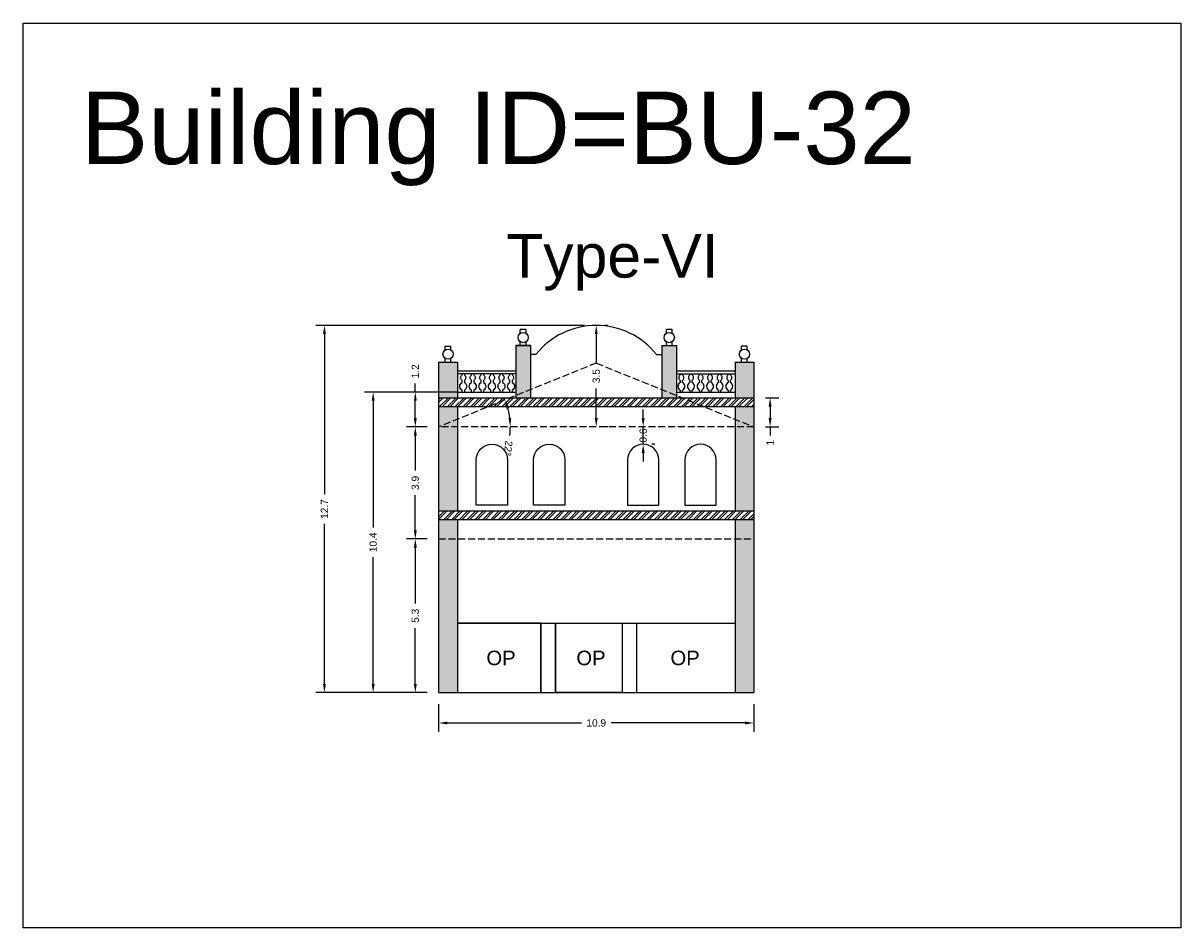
# Model space of a CAD drawing. Header units: metres. Extents: x 3416649 to 3417093, y -6712874 to -6712690.
# Tile 4 of 45: x 3416693 to 3416733, y -6712835 to -6712804. Entities that reach past the tile are written whole.
import ezdxf

# ---------------------------------------------------------------- set-up
doc = ezdxf.new("R2010")
doc.units = ezdxf.units.M
doc.linetypes.add('ACAD_ISO02W100', pattern=[15, 12, -3])
doc.layers.add('Dotted', color=7, linetype='ACAD_ISO02W100', plot=False)
doc.styles.get("Standard").update_dxf_attribs({"font": 'arial.ttf'})
doc.dimstyles.new('ISO-25', dxfattribs={"dimtxt": 0.25, "dimasz": 0.3, "dimexe": 0.3, "dimexo": 0.4, "dimgap": 0.2, "dimtad": 0, "dimdec": 1, "dimdsep": 46, "dimtxsty": 'Standard', "dimcen": 2.5, "dimadec": 0, "dimazin": 0, "dimtfac": 1, "dimtdec": 1, "dimtmove": 0, "dimatfit": 3, "dimfxl": 1, "dimarcsym": 0})
pattern_1 = [(45, (-19.6701, 0), (-0.134703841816, 0.134703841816), []), (45, (-19.5803, 0), (-0.134703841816, 0.134703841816), [])]

# ---------------------------------------------------------------- blocks, each defined once
blk = doc.blocks.new('*D271')
at = {"color": 0, "lineweight": -2, "transparency": 16777216}
for p, q in [((3416706.622, -6712821.663), (3416705.918, -6712821.663)), ((3416706.218, -6712821.963), (3416706.218, -6712823.886)), ((3416706.218, -6712826.663), (3416706.218, -6712824.741)), ((3416706.622, -6712826.963), (3416705.918, -6712826.963))]:
    blk.add_line(p, q, dxfattribs=at)
at = {"color": 0, "transparency": 16777216}
for points in [[(3416706.168, -6712821.963), (3416706.268, -6712821.963), (3416706.218, -6712821.663)], [(3416706.168, -6712826.663), (3416706.268, -6712826.663), (3416706.218, -6712826.963)]]:
    blk.add_solid(points, dxfattribs=at)
at = {"layer": 'Defpoints', "color": 0, "transparency": 16777216}
for p in [(3416706.218, -6712821.663), (3416707.022, -6712821.663), (3416707.022, -6712826.963)]:
    blk.add_point(p, dxfattribs=at)
at = {"color": 0, "transparency": 16777216, "insert": (3416706.218, -6712824.313), "char_height": 0.25, "attachment_point": 5, "rotation": 90}
blk.add_mtext('5.3', dxfattribs=at)
blk = doc.blocks.new('*D272')
at = {"color": 0, "lineweight": -2, "transparency": 16777216}
for p, q in [((3416706.622, -6712817.793), (3416705.918, -6712817.793)), ((3416706.218, -6712818.093), (3416706.218, -6712819.301)), ((3416706.218, -6712821.363), (3416706.218, -6712820.156)), ((3416706.622, -6712821.663), (3416705.918, -6712821.663))]:
    blk.add_line(p, q, dxfattribs=at)
at = {"color": 0, "transparency": 16777216}
for points in [[(3416706.168, -6712818.093), (3416706.268, -6712818.093), (3416706.218, -6712817.793)], [(3416706.168, -6712821.363), (3416706.268, -6712821.363), (3416706.218, -6712821.663)]]:
    blk.add_solid(points, dxfattribs=at)
at = {"layer": 'Defpoints', "color": 0, "transparency": 16777216}
for p in [(3416706.218, -6712817.793), (3416707.022, -6712817.793), (3416707.022, -6712821.663)]:
    blk.add_point(p, dxfattribs=at)
at = {"color": 0, "transparency": 16777216, "insert": (3416706.218, -6712819.728), "char_height": 0.25, "attachment_point": 5, "rotation": 90}
blk.add_mtext('3.9', dxfattribs=at)
blk = doc.blocks.new('*D273')
at = {"color": 0, "lineweight": -2, "transparency": 16777216}
for p, q in [((3416706.218, -6712816.593), (3416706.218, -6712816.293)), ((3416707.654, -6712816.593), (3416705.918, -6712816.593)), ((3416706.218, -6712817.493), (3416706.218, -6712816.893)), ((3416706.622, -6712817.793), (3416705.918, -6712817.793))]:
    blk.add_line(p, q, dxfattribs=at)
at = {"color": 0, "transparency": 16777216}
for points in [[(3416706.168, -6712816.893), (3416706.268, -6712816.893), (3416706.218, -6712816.593)], [(3416706.168, -6712817.493), (3416706.268, -6712817.493), (3416706.218, -6712817.793)]]:
    blk.add_solid(points, dxfattribs=at)
at = {"layer": 'Defpoints', "color": 0, "transparency": 16777216}
for p in [(3416706.218, -6712816.593), (3416708.054, -6712816.593), (3416707.022, -6712817.793)]:
    blk.add_point(p, dxfattribs=at)
at = {"color": 0, "transparency": 16777216, "insert": (3416706.218, -6712815.879), "char_height": 0.25, "attachment_point": 5, "rotation": 90}
blk.add_mtext('1.2', dxfattribs=at)
blk = doc.blocks.new('*D274')
at = {"color": 0, "lineweight": -2, "transparency": 16777216}
for start, end in [(6.9496, 15.0694), (353.0504, 360)]:
    blk.add_arc((3416707.022, -6712817.793), 2.475, start, end, dxfattribs=at)
at = {"color": 0, "transparency": 16777216}
for points in [[(3416709.364, -6712817.166), (3416709.459, -6712817.134), (3416709.316, -6712816.866)], [(3416709.528, -6712817.491), (3416709.429, -6712817.497), (3416709.497, -6712817.793)]]:
    blk.add_solid(points, dxfattribs=at)
at = {"layer": 'Defpoints', "color": 0, "transparency": 16777216}
for p in [(3416712.462, -6712815.593), (3416709.416, -6712817.166), (3416707.022, -6712817.793), (3416707.022, -6712817.793), (3416717.902, -6712817.793)]:
    blk.add_point(p, dxfattribs=at)
at = {"color": 0, "transparency": 16777216, "insert": (3416709.424, -6712818.537), "char_height": 0.25, "attachment_point": 5, "rotation": 263.0504}
blk.add_mtext('22°', dxfattribs=at)
blk = doc.blocks.new('*D275')
at = {"color": 0, "lineweight": -2, "transparency": 16777216}
for p, q in [((3416714.082, -6712817.493), (3416714.082, -6712817.193)), ((3416714.082, -6712818.393), (3416714.082, -6712817.793)), ((3416714.482, -6712817.793), (3416714.382, -6712817.793)), ((3416714.482, -6712818.393), (3416714.382, -6712818.393)), ((3416714.082, -6712818.693), (3416714.082, -6712818.993))]:
    blk.add_line(p, q, dxfattribs=at)
at = {"color": 0, "transparency": 16777216}
for points in [[(3416714.032, -6712817.493), (3416714.132, -6712817.493), (3416714.082, -6712817.793)], [(3416714.032, -6712818.693), (3416714.132, -6712818.693), (3416714.082, -6712818.393)]]:
    blk.add_solid(points, dxfattribs=at)
at = {"layer": 'Defpoints', "color": 0, "transparency": 16777216}
for p in [(3416714.082, -6712817.793), (3416714.082, -6712817.793), (3416714.082, -6712818.393)]:
    blk.add_point(p, dxfattribs=at)
at = {"color": 0, "transparency": 16777216, "insert": (3416714.082, -6712818.093), "char_height": 0.25, "attachment_point": 5, "rotation": 90}
blk.add_mtext('0.6', dxfattribs=at)
blk = doc.blocks.new('*D276')
at = {"color": 0, "lineweight": -2, "transparency": 16777216}
for p, q in [((3416718.302, -6712816.793), (3416718.763, -6712816.793)), ((3416718.463, -6712817.093), (3416718.463, -6712817.493)), ((3416718.302, -6712817.793), (3416718.763, -6712817.793)), ((3416718.463, -6712817.793), (3416718.463, -6712818.093))]:
    blk.add_line(p, q, dxfattribs=at)
at = {"color": 0, "transparency": 16777216}
for points in [[(3416718.413, -6712817.093), (3416718.513, -6712817.093), (3416718.463, -6712816.793)], [(3416718.413, -6712817.493), (3416718.513, -6712817.493), (3416718.463, -6712817.793)]]:
    blk.add_solid(points, dxfattribs=at)
at = {"layer": 'Defpoints', "color": 0, "transparency": 16777216}
for p in [(3416717.902, -6712816.793), (3416717.902, -6712817.793), (3416718.463, -6712817.793)]:
    blk.add_point(p, dxfattribs=at)
at = {"color": 0, "transparency": 16777216, "insert": (3416718.463, -6712818.34), "char_height": 0.25, "attachment_point": 5, "rotation": 90}
blk.add_mtext('1', dxfattribs=at)
blk = doc.blocks.new('*D277')
at = {"color": 0, "lineweight": -2, "transparency": 16777216}
for p, q in [((3416707.654, -6712816.593), (3416704.463, -6712816.593)), ((3416704.763, -6712816.893), (3416704.763, -6712821.266)), ((3416704.763, -6712826.663), (3416704.763, -6712822.291)), ((3416706.622, -6712826.963), (3416704.463, -6712826.963))]:
    blk.add_line(p, q, dxfattribs=at)
at = {"color": 0, "transparency": 16777216}
for points in [[(3416704.713, -6712816.893), (3416704.813, -6712816.893), (3416704.763, -6712816.593)], [(3416704.713, -6712826.663), (3416704.813, -6712826.663), (3416704.763, -6712826.963)]]:
    blk.add_solid(points, dxfattribs=at)
at = {"layer": 'Defpoints', "color": 0, "transparency": 16777216}
for p in [(3416704.763, -6712816.593), (3416708.054, -6712816.593), (3416707.022, -6712826.963)]:
    blk.add_point(p, dxfattribs=at)
at = {"color": 0, "transparency": 16777216, "insert": (3416704.763, -6712821.778), "char_height": 0.25, "attachment_point": 5, "rotation": 90}
blk.add_mtext('10.4', dxfattribs=at)
blk = doc.blocks.new('*D278')
at = {"color": 0, "lineweight": -2, "transparency": 16777216}
for p, q in [((3416712.862, -6712814.293), (3416712.762, -6712814.293)), ((3416712.462, -6712814.593), (3416712.462, -6712815.615)), ((3416712.462, -6712817.493), (3416712.462, -6712816.472)), ((3416712.862, -6712817.793), (3416712.762, -6712817.793))]:
    blk.add_line(p, q, dxfattribs=at)
at = {"color": 0, "transparency": 16777216}
for points in [[(3416712.412, -6712814.593), (3416712.512, -6712814.593), (3416712.462, -6712814.293)], [(3416712.412, -6712817.493), (3416712.512, -6712817.493), (3416712.462, -6712817.793)]]:
    blk.add_solid(points, dxfattribs=at)
at = {"layer": 'Defpoints', "color": 0, "transparency": 16777216}
for p in [(3416712.462, -6712814.293), (3416712.462, -6712817.793), (3416712.462, -6712817.793)]:
    blk.add_point(p, dxfattribs=at)
at = {"color": 0, "transparency": 16777216, "insert": (3416712.462, -6712816.043), "char_height": 0.25, "attachment_point": 5, "rotation": 90}
blk.add_mtext('3.5', dxfattribs=at)
blk = doc.blocks.new('*D279')
at = {"color": 0, "lineweight": -2, "transparency": 16777216}
for p, q in [((3416712.062, -6712814.293), (3416702.781, -6712814.293)), ((3416703.081, -6712814.593), (3416703.081, -6712820.116)), ((3416703.081, -6712826.663), (3416703.081, -6712821.141)), ((3416706.622, -6712826.963), (3416702.781, -6712826.963))]:
    blk.add_line(p, q, dxfattribs=at)
at = {"color": 0, "transparency": 16777216}
for points in [[(3416703.031, -6712814.593), (3416703.131, -6712814.593), (3416703.081, -6712814.293)], [(3416703.031, -6712826.663), (3416703.131, -6712826.663), (3416703.081, -6712826.963)]]:
    blk.add_solid(points, dxfattribs=at)
at = {"layer": 'Defpoints', "color": 0, "transparency": 16777216}
for p in [(3416703.081, -6712814.293), (3416712.462, -6712814.293), (3416707.022, -6712826.963)]:
    blk.add_point(p, dxfattribs=at)
at = {"color": 0, "transparency": 16777216, "insert": (3416703.081, -6712820.628), "char_height": 0.25, "attachment_point": 5, "rotation": 90}
blk.add_mtext('12.7', dxfattribs=at)
blk = doc.blocks.new('*D280')
at = {"color": 0, "lineweight": -2, "transparency": 16777216}
for p, q in [((3416707.022, -6712827.363), (3416707.022, -6712828.311)), ((3416717.902, -6712827.363), (3416717.902, -6712828.311)), ((3416707.322, -6712828.011), (3416711.949, -6712828.011)), ((3416717.602, -6712828.011), (3416712.975, -6712828.011))]:
    blk.add_line(p, q, dxfattribs=at)
at = {"color": 0, "transparency": 16777216}
for points in [[(3416707.322, -6712827.961), (3416707.322, -6712828.061), (3416707.022, -6712828.011)], [(3416717.602, -6712827.961), (3416717.602, -6712828.061), (3416717.902, -6712828.011)]]:
    blk.add_solid(points, dxfattribs=at)
at = {"layer": 'Defpoints', "color": 0, "transparency": 16777216}
for p in [(3416707.022, -6712826.963), (3416717.902, -6712826.963), (3416717.902, -6712828.011)]:
    blk.add_point(p, dxfattribs=at)
at = {"color": 0, "transparency": 16777216, "insert": (3416712.462, -6712828.011), "char_height": 0.25, "attachment_point": 5}
blk.add_mtext('10.9', dxfattribs=at)

msp = doc.modelspace()

# ---------------------------------------------------------------- hatches: boundary and pattern name
h = msp.add_hatch(color=256)
h.dxf.hatch_style = 1
h.paths.add_polyline_path([(3416707.022, -6712821.663), (3416707.672, -6712821.663), (3416707.672, -6712826.963), (3416707.022, -6712826.963)])
h.paths.add_polyline_path([(3416707.022, -6712820.993), (3416707.672, -6712820.993), (3416707.672, -6712821.663), (3416707.022, -6712821.663)])
h.paths.add_polyline_path([(3416707.022, -6712817.793), (3416707.672, -6712817.793), (3416707.672, -6712820.693), (3416707.022, -6712820.693)])
h.paths.add_polyline_path([(3416707.022, -6712817.093), (3416707.672, -6712817.093), (3416707.672, -6712817.563), (3416707.022, -6712817.793)])
h.paths.add_polyline_path([(3416707.672, -6712817.563), (3416707.672, -6712817.793), (3416707.022, -6712817.793)], flags=17)
h.paths.add_polyline_path([(3416707.022, -6712815.563), (3416707.672, -6712815.563), (3416707.672, -6712816.793), (3416707.022, -6712816.793)])
h.paths.add_polyline_path([(3416709.692, -6712814.993), (3416710.192, -6712814.993), (3416710.192, -6712816.669), (3416709.841, -6712816.793), (3416709.692, -6712816.793)])
h.paths.add_polyline_path([(3416710.192, -6712816.669), (3416710.192, -6712816.793), (3416709.841, -6712816.793)], flags=17)
h = msp.add_hatch(color=256)
h.dxf.hatch_style = 1
h.paths.add_polyline_path([(3416717.902, -6712821.663), (3416717.252, -6712821.663), (3416717.252, -6712826.963), (3416717.902, -6712826.963)])
h.paths.add_polyline_path([(3416717.902, -6712820.993), (3416717.252, -6712820.993), (3416717.252, -6712821.663), (3416717.902, -6712821.663)])
h.paths.add_polyline_path([(3416717.902, -6712817.793), (3416717.252, -6712817.793), (3416717.252, -6712820.693), (3416717.902, -6712820.693)])
h.paths.add_polyline_path([(3416717.902, -6712817.093), (3416717.252, -6712817.093), (3416717.252, -6712817.563), (3416717.902, -6712817.793)])
h.paths.add_polyline_path([(3416717.252, -6712817.563), (3416717.252, -6712817.793), (3416717.902, -6712817.793)], flags=17)
h.paths.add_polyline_path([(3416717.902, -6712815.563), (3416717.252, -6712815.563), (3416717.252, -6712816.793), (3416717.902, -6712816.793)])
h.paths.add_polyline_path([(3416715.232, -6712814.993), (3416714.732, -6712814.993), (3416714.732, -6712816.669), (3416715.083, -6712816.793), (3416715.232, -6712816.793)])
h.paths.add_polyline_path([(3416714.732, -6712816.669), (3416714.732, -6712816.793), (3416715.083, -6712816.793)], flags=17)
h = msp.add_hatch()
h.set_pattern_fill('ANSI32', color=256, scale=0.02)
h.set_pattern_definition(pattern_1)
h.paths.add_polyline_path([(3416717.902, -6712817.093), (3416717.902, -6712816.793), (3416707.022, -6712816.793), (3416707.022, -6712817.093)])
h = msp.add_hatch()
h.set_pattern_fill('ANSI32', color=256, scale=0.02)
h.set_pattern_definition(pattern_1)
h.paths.add_polyline_path([(3416707.022, -6712820.693), (3416707.022, -6712820.993), (3416717.902, -6712820.993), (3416717.902, -6712820.693)])

# ---------------------------------------------------------------- linework, layer by layer
for points in [[(3416692.682, -6712803.867), (3416732.64, -6712803.867), (3416732.64, -6712835.078), (3416692.682, -6712835.078)], [(3416710.552, -6712824.563), (3416707.672, -6712824.563), (3416707.672, -6712826.963), (3416710.552, -6712826.963)], [(3416711.052, -6712824.563), (3416713.352, -6712824.563), (3416713.352, -6712826.963), (3416711.052, -6712826.963)]]:
    msp.add_lwpolyline(points, close=True)
for points in [[(3416709.842, -6712814.571), (3416709.842, -6712814.437)], [(3416710.042, -6712814.437), (3416709.842, -6712814.437)], [(3416710.042, -6712814.571), (3416710.042, -6712814.437)], [(3416714.882, -6712814.571), (3416714.882, -6712814.437)], [(3416715.082, -6712814.437), (3416714.882, -6712814.437)], [(3416715.082, -6712814.571), (3416715.082, -6712814.437)], [(3416709.842, -6712814.993), (3416709.842, -6712814.86)], [(3416710.042, -6712814.993), (3416710.042, -6712814.86)], [(3416714.882, -6712814.993), (3416714.882, -6712814.86)], [(3416715.082, -6712814.993), (3416715.082, -6712814.86)], [(3416707.247, -6712815.141), (3416707.247, -6712815.007)], [(3416707.247, -6712815.007), (3416707.447, -6712815.007)], [(3416707.447, -6712815.141), (3416707.447, -6712815.007)], [(3416709.692, -6712814.993), (3416709.692, -6712816.793)], [(3416710.192, -6712814.993), (3416709.692, -6712814.993)], [(3416709.692, -6712814.993), (3416710.192, -6712814.993)], [(3416709.692, -6712814.993), (3416710.192, -6712814.993)], [(3416709.692, -6712814.993), (3416710.192, -6712814.993)], [(3416709.692, -6712814.993), (3416710.192, -6712814.993)], [(3416710.192, -6712814.993), (3416710.192, -6712816.793)], [(3416710.382, -6712815.293), (3416710.192, -6712815.293)], [(3416714.542, -6712815.293), (3416714.732, -6712815.293)], [(3416714.732, -6712814.993), (3416714.732, -6712816.793)], [(3416714.732, -6712814.993), (3416715.232, -6712814.993)], [(3416714.732, -6712814.993), (3416715.232, -6712814.993)], [(3416714.732, -6712814.993), (3416715.232, -6712814.993)], [(3416714.732, -6712814.993), (3416715.232, -6712814.993)], [(3416714.732, -6712814.993), (3416715.232, -6712814.993)], [(3416715.232, -6712814.993), (3416715.232, -6712816.793)], [(3416717.477, -6712815.141), (3416717.477, -6712815.007)], [(3416717.677, -6712815.007), (3416717.477, -6712815.007)], [(3416717.677, -6712815.141), (3416717.677, -6712815.007)], [(3416707.022, -6712815.563), (3416707.022, -6712826.963)], [(3416707.022, -6712815.563), (3416707.672, -6712815.563)], [(3416707.247, -6712815.563), (3416707.247, -6712815.43)], [(3416707.447, -6712815.563), (3416707.447, -6712815.43)], [(3416707.672, -6712815.563), (3416707.672, -6712816.793)], [(3416717.252, -6712815.563), (3416717.252, -6712816.793)], [(3416717.252, -6712815.563), (3416717.902, -6712815.563)], [(3416717.327, -6712815.563), (3416717.827, -6712815.563)], [(3416717.327, -6712815.563), (3416717.827, -6712815.563)], [(3416717.327, -6712815.563), (3416717.827, -6712815.563)], [(3416717.327, -6712815.563), (3416717.827, -6712815.563)], [(3416717.327, -6712815.563), (3416717.827, -6712815.563)], [(3416717.477, -6712815.563), (3416717.477, -6712815.43)], [(3416717.677, -6712815.563), (3416717.677, -6712815.43)], [(3416717.902, -6712815.563), (3416717.902, -6712826.963)], [(3416707.672, -6712815.863), (3416709.692, -6712815.863)], [(3416709.692, -6712815.963), (3416707.672, -6712815.963)], [(3416715.232, -6712815.863), (3416717.252, -6712815.863)], [(3416715.232, -6712815.963), (3416717.252, -6712815.963)], [(3416707.91, -6712816.528), (3416707.91, -6712816.593)], [(3416708.241, -6712816.528), (3416708.241, -6712816.593)], [(3416708.571, -6712816.528), (3416708.571, -6712816.593)], [(3416708.902, -6712816.528), (3416708.902, -6712816.593)], [(3416709.232, -6712816.528), (3416709.232, -6712816.593)], [(3416709.562, -6712816.528), (3416709.562, -6712816.593)], [(3416715.361, -6712816.528), (3416715.361, -6712816.593)], [(3416715.692, -6712816.528), (3416715.692, -6712816.593)], [(3416716.022, -6712816.528), (3416716.022, -6712816.593)], [(3416716.353, -6712816.528), (3416716.353, -6712816.593)], [(3416716.683, -6712816.528), (3416716.683, -6712816.593)], [(3416717.013, -6712816.528), (3416717.013, -6712816.593)], [(3416707.022, -6712816.793), (3416717.902, -6712816.793)], [(3416707.672, -6712816.593), (3416709.692, -6712816.593)], [(3416715.232, -6712816.593), (3416717.252, -6712816.593)], [(3416707.022, -6712817.093), (3416717.902, -6712817.093)], [(3416707.672, -6712817.093), (3416707.672, -6712820.693)], [(3416717.252, -6712817.093), (3416717.252, -6712820.693)], [(3416707.022, -6712820.693), (3416717.902, -6712820.693)], [(3416707.022, -6712820.993), (3416717.902, -6712820.993)], [(3416707.672, -6712820.993), (3416707.672, -6712826.963)], [(3416717.252, -6712820.993), (3416717.252, -6712826.963)], [(3416707.672, -6712824.563), (3416717.252, -6712824.563)], [(3416710.552, -6712824.563), (3416710.552, -6712826.963)], [(3416711.052, -6712824.563), (3416711.052, -6712826.963)], [(3416713.352, -6712824.563), (3416713.352, -6712826.963)], [(3416713.852, -6712824.563), (3416713.852, -6712826.963)], [(3416707.022, -6712826.963), (3416717.902, -6712826.963)]]:
    msp.add_lwpolyline(points)
for points in [[(3416707.831, -6712816.593), (3416707.831, -6712816.528, -0.59952), (3416707.831, -6712816.261), (3416707.831, -6712816.195, -0.504557), (3416707.831, -6712816.002), (3416707.831, -6712815.963)], [(3416707.91, -6712815.963), (3416707.91, -6712816.002, -0.504557), (3416707.91, -6712816.195), (3416707.91, -6712816.261, -0.59952), (3416707.91, -6712816.528)], [(3416708.161, -6712816.593), (3416708.161, -6712816.528, -0.59952), (3416708.161, -6712816.261), (3416708.161, -6712816.195, -0.504557), (3416708.161, -6712816.002), (3416708.161, -6712815.963)], [(3416708.241, -6712815.963), (3416708.241, -6712816.002, -0.504557), (3416708.241, -6712816.195), (3416708.241, -6712816.261, -0.59952), (3416708.241, -6712816.528)], [(3416708.491, -6712816.593), (3416708.491, -6712816.528, -0.59952), (3416708.491, -6712816.261), (3416708.491, -6712816.195, -0.504557), (3416708.491, -6712816.002), (3416708.491, -6712815.963)], [(3416708.571, -6712815.963), (3416708.571, -6712816.002, -0.504557), (3416708.571, -6712816.195), (3416708.571, -6712816.261, -0.59952), (3416708.571, -6712816.528)], [(3416708.822, -6712816.593), (3416708.822, -6712816.528, -0.59952), (3416708.822, -6712816.261), (3416708.822, -6712816.195, -0.504557), (3416708.822, -6712816.002), (3416708.822, -6712815.963)], [(3416708.902, -6712815.963), (3416708.902, -6712816.002, -0.504557), (3416708.902, -6712816.195), (3416708.902, -6712816.261, -0.59952), (3416708.902, -6712816.528)], [(3416709.152, -6712816.593), (3416709.152, -6712816.528, -0.59952), (3416709.152, -6712816.261), (3416709.152, -6712816.195, -0.504557), (3416709.152, -6712816.002), (3416709.152, -6712815.963)], [(3416709.232, -6712815.963), (3416709.232, -6712816.002, -0.504557), (3416709.232, -6712816.195), (3416709.232, -6712816.261, -0.59952), (3416709.232, -6712816.528)], [(3416709.483, -6712816.593), (3416709.483, -6712816.528, -0.59952), (3416709.483, -6712816.261), (3416709.483, -6712816.195, -0.504557), (3416709.483, -6712816.002), (3416709.483, -6712815.963)], [(3416709.562, -6712815.963), (3416709.562, -6712816.002, -0.504557), (3416709.562, -6712816.195), (3416709.562, -6712816.261, -0.59952), (3416709.562, -6712816.528)], [(3416715.361, -6712815.963), (3416715.361, -6712816.002, 0.504557), (3416715.361, -6712816.195), (3416715.361, -6712816.261, 0.59952), (3416715.361, -6712816.528)], [(3416715.441, -6712816.593), (3416715.441, -6712816.528, 0.59952), (3416715.441, -6712816.261), (3416715.441, -6712816.195, 0.504557), (3416715.441, -6712816.002), (3416715.441, -6712815.963)], [(3416715.692, -6712815.963), (3416715.692, -6712816.002, 0.504557), (3416715.692, -6712816.195), (3416715.692, -6712816.261, 0.59952), (3416715.692, -6712816.528)], [(3416715.771, -6712816.593), (3416715.771, -6712816.528, 0.59952), (3416715.771, -6712816.261), (3416715.771, -6712816.195, 0.504557), (3416715.771, -6712816.002), (3416715.771, -6712815.963)], [(3416716.022, -6712815.963), (3416716.022, -6712816.002, 0.504557), (3416716.022, -6712816.195), (3416716.022, -6712816.261, 0.59952), (3416716.022, -6712816.528)], [(3416716.102, -6712816.593), (3416716.102, -6712816.528, 0.59952), (3416716.102, -6712816.261), (3416716.102, -6712816.195, 0.504557), (3416716.102, -6712816.002), (3416716.102, -6712815.963)], [(3416716.353, -6712815.963), (3416716.353, -6712816.002, 0.504557), (3416716.353, -6712816.195), (3416716.353, -6712816.261, 0.59952), (3416716.353, -6712816.528)], [(3416716.432, -6712816.593), (3416716.432, -6712816.528, 0.59952), (3416716.432, -6712816.261), (3416716.432, -6712816.195, 0.504557), (3416716.432, -6712816.002), (3416716.432, -6712815.963)], [(3416716.683, -6712815.963), (3416716.683, -6712816.002, 0.504557), (3416716.683, -6712816.195), (3416716.683, -6712816.261, 0.59952), (3416716.683, -6712816.528)], [(3416716.763, -6712816.593), (3416716.763, -6712816.528, 0.59952), (3416716.763, -6712816.261), (3416716.763, -6712816.195, 0.504557), (3416716.763, -6712816.002), (3416716.763, -6712815.963)], [(3416717.013, -6712815.963), (3416717.013, -6712816.002, 0.504557), (3416717.013, -6712816.195), (3416717.013, -6712816.261, 0.59952), (3416717.013, -6712816.528)], [(3416717.093, -6712816.593), (3416717.093, -6712816.528, 0.59952), (3416717.093, -6712816.261), (3416717.093, -6712816.195, 0.504557), (3416717.093, -6712816.002), (3416717.093, -6712815.963)], [(3416710.302, -6712818.933, -1), (3416711.382, -6712818.933), (3416711.382, -6712820.493), (3416710.302, -6712820.493), (3416710.302, -6712818.933)], [(3416714.622, -6712818.933, 1), (3416713.542, -6712818.933), (3416713.542, -6712820.493), (3416714.622, -6712820.493), (3416714.622, -6712818.933)]]:
    msp.add_lwpolyline(points, format="xyb")
for points in [[(3416708.322, -6712820.493), (3416708.322, -6712818.933, -1), (3416709.402, -6712818.933), (3416709.402, -6712820.493)], [(3416716.602, -6712820.493), (3416716.602, -6712818.933, 1), (3416715.522, -6712818.933), (3416715.522, -6712820.493)]]:
    msp.add_lwpolyline(points, format="xyb", close=True)
for centre in [(3416709.942, -6712814.715), (3416714.982, -6712814.715), (3416707.347, -6712815.285), (3416717.577, -6712815.285)]:
    msp.add_circle(centre, 0.176)
msp.add_arc((3416712.462, -6712816.957), 2.663, 38.6464, 141.3536)
at = {"layer": 'Dotted', "ltscale": 0.02}
msp.add_line((3416717.902, -6712817.793), (3416707.022, -6712817.793), dxfattribs=at)
for points in [[(3416712.462, -6712815.593), (3416707.022, -6712817.793)], [(3416712.462, -6712815.593), (3416717.902, -6712817.793)], [(3416707.022, -6712821.663), (3416717.902, -6712821.663)]]:
    msp.add_lwpolyline(points, dxfattribs=at)

# ---------------------------------------------------------------- texts
at = {"attachment_point": 1}
for s, width, heights, insert, char_height in [('Building ID=BU-32', 67.86454, [0.517], (3416694.671, -6712806.228), 2.5), ('Type-VI', 9.99112, [0.517], (3416709.354, -6712811.144), 1.5), ('OP', 1.17554, [0], (3416708.672, -6712825.517), 0.5), ('OP', 1.17554, [0], (3416711.776, -6712825.517), 0.5), ('OP', 1.17554, [0], (3416715.024, -6712825.517), 0.5)]:
    msp.add_mtext_dynamic_manual_height_columns(s, width=width, gutter_width=12.5, heights=heights, dxfattribs=dict(at, insert=insert, char_height=char_height))

# ---------------------------------------------------------------- dimensions: what is measured, and where the dimension line sits
for base, p1, p2, picture, middle in [((3416703.081, -6712814.293), (3416707.022, -6712826.963), (3416712.462, -6712814.293), '*D279', (3416703.081, -6712820.628)), ((3416712.462, -6712817.793), (3416712.462, -6712814.293), (3416712.462, -6712817.793), '*D278', (3416712.462, -6712816.043)), ((3416706.218, -6712816.593), (3416707.022, -6712817.793), (3416708.054, -6712816.593), '*D273', (3416706.218, -6712815.879)), ((3416704.763, -6712816.593), (3416707.022, -6712826.963), (3416708.054, -6712816.593), '*D277', (3416704.763, -6712821.778)), ((3416718.463, -6712817.793), (3416717.902, -6712816.793), (3416717.902, -6712817.793), '*D276', (3416718.463, -6712818.34)), ((3416706.218, -6712817.793), (3416707.022, -6712821.663), (3416707.022, -6712817.793), '*D272', (3416706.218, -6712819.728)), ((3416706.218, -6712821.663), (3416707.022, -6712826.963), (3416707.022, -6712821.663), '*D271', (3416706.218, -6712824.313))]:
    dim = msp.add_linear_dim(base=base, p1=p1, p2=p2, angle=90, dimstyle='ISO-25')
    dim.commit()
    dim.dimension.update_dxf_attribs({"geometry": picture, "text_midpoint": middle})
dim = msp.add_angular_dim_2l(base=(3416709.416, -6712817.166), line1=((3416717.902, -6712817.793), (3416707.022, -6712817.793)), line2=((3416712.462, -6712815.593), (3416707.022, -6712817.793)), dimstyle='ISO-25')
dim.commit()
dim.dimension.update_dxf_attribs({"geometry": '*D274', "text_midpoint": (3416709.424, -6712818.537)})
dim = msp.add_linear_dim(base=(3416714.082, -6712817.793), p1=(3416714.082, -6712818.393), p2=(3416714.082, -6712817.793), angle=90, dimstyle='ISO-25')
dim.commit()
dim.dimension.update_dxf_attribs({"geometry": '*D275', "text_midpoint": (3416714.082, -6712818.093), "dimtype": 160})
dim = msp.add_linear_dim(base=(3416717.902, -6712828.011), p1=(3416707.022, -6712826.963), p2=(3416717.902, -6712826.963), dimstyle='ISO-25')
dim.commit()
dim.dimension.update_dxf_attribs({"geometry": '*D280', "text_midpoint": (3416712.462, -6712828.011)})

doc.saveas('drawing.dxf')
